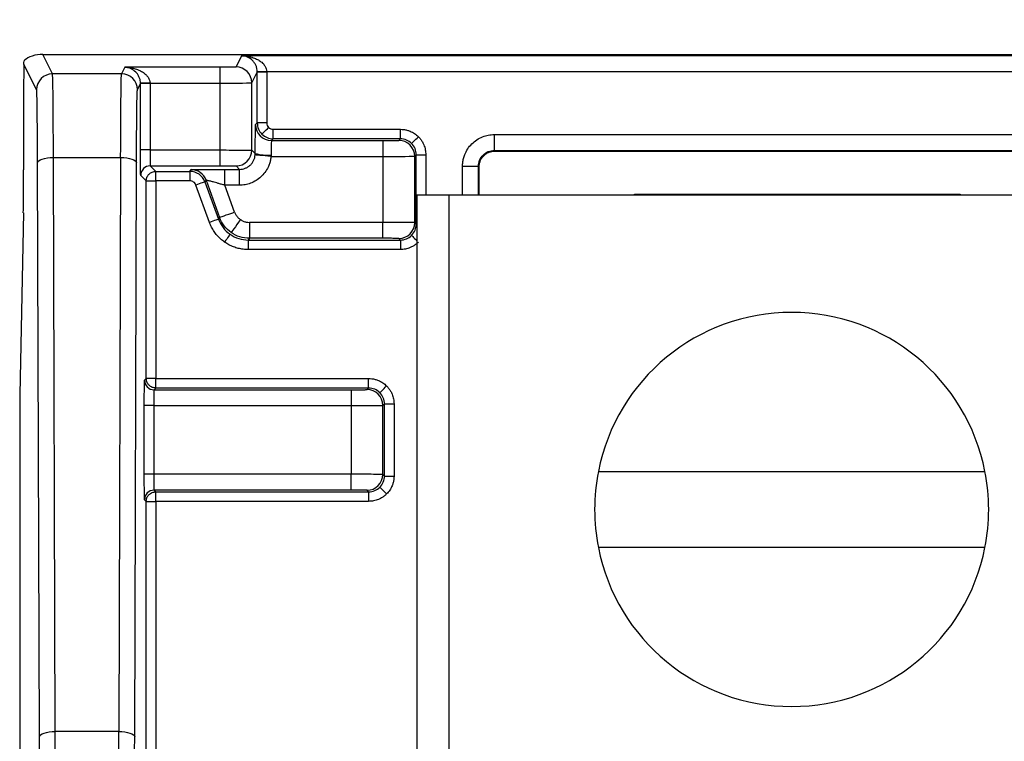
# Model space of a CAD drawing. Extents: x 897.4 to 914.4, y -8.5 to 2.5.
# Tile 38 of 102: x 901.451 to 902.062, y 0.979 to 1.426. Entities that reach past the tile are written whole.
import ezdxf

# ---------------------------------------------------------------- set-up
doc = ezdxf.new("R2010")
doc.units = 0
doc.header["$LTSCALE"] = 4
doc.header["$MEASUREMENT"] = 0
doc.layers.get('0').update_dxf_attribs({"linetype": 'CONTINUOUS'})
doc.layers.get('DEFPOINTS').update_dxf_attribs({"linetype": 'CONTINUOUS'})
doc.layers.add('DIMENSIONS', color=140, linetype='CONTINUOUS')
doc.styles.get("Standard").update_dxf_attribs({"font": 'romans.shx'})
doc.dimstyles.get("Standard").update_dxf_attribs({"dimtxt": 0.15, "dimasz": 0.18, "dimexe": 0.0625, "dimexo": 0.125, "dimgap": 0.0625, "dimtad": 0, "dimtih": 1, "dimtoh": 1, "dimzin": 0, "dimdsep": 46, "dimtxsty": 'Standard', "dimcen": 0, "dimadec": 0, "dimazin": 0, "dimtfac": 1, "dimtofl": 0, "dimtmove": 0, "dimatfit": 3, "dimfxl": 1, "dimtolj": 1, "dimtzin": 0, "dimarcsym": 0})

# ---------------------------------------------------------------- blocks, each defined once
blk = doc.blocks.new('*D6')
at = {"layer": 'DEFPOINTS', "color": 0, "transparency": 16777216}
for p in [(904.3338, 2.02355), (901.45398, 1.39894), (904.3338, 1.39894)]:
    blk.add_point(p, dxfattribs=at)
at = {"layer": 'DIMENSIONS', "color": 0, "lineweight": -2, "transparency": 16777216}
for p, q in [((901.45398, 1.52394), (901.45398, 2.08605)), ((904.3338, 1.52394), (904.3338, 2.08605)), ((901.63398, 2.02355), (902.51353, 2.02355)), ((904.1538, 2.02355), (903.27425, 2.02355))]:
    blk.add_line(p, q, dxfattribs=at)
at = {"layer": 'DIMENSIONS', "color": 0, "transparency": 16777216}
for points in [[(901.63398, 2.05355), (901.63398, 1.99355), (901.45398, 2.02355)], [(904.1538, 2.05355), (904.1538, 1.99355), (904.3338, 2.02355)]]:
    blk.add_solid(points, dxfattribs=at)
at = {"layer": 'DIMENSIONS', "color": 0, "transparency": 16777216, "char_height": 0.15, "attachment_point": 5}
for s, insert in [('\\A1;2.88', (902.89389, 2.16105)), ('\\A1;[73.1]', (902.89389, 1.84676))]:
    blk.add_mtext(s, dxfattribs=dict(at, insert=insert))

msp = doc.modelspace()

# ---------------------------------------------------------------- linework, layer by layer
for p, q in [((901.47179, 1.39285), (901.46574, 1.40495)), ((901.46574, 1.40495), (902.40216, 1.40495)), ((901.58913, 1.40409), (901.58566, 1.39714)), ((902.27877, 1.40409), (901.58913, 1.40409)), ((901.46195, 1.38301), (901.45398, 1.39894)), ((901.51667, 1.39697), (901.51462, 1.39285)), ((901.57582, 1.39697), (901.51667, 1.39697)), ((901.57582, 1.38713), (901.57582, 1.39697)), ((901.5955, 1.3873), (901.59884, 1.39397)), ((901.59884, 1.36243), (901.59884, 1.39397)), ((901.60474, 1.39397), (901.59884, 1.39397)), ((901.60474, 1.39425), (901.60474, 1.39397)), ((901.60474, 1.39425), (902.26316, 1.39425)), ((901.60474, 1.39397), (901.60474, 1.36243)), ((901.51462, 1.39285), (901.47179, 1.39285)), ((901.52446, 1.38301), (901.52638, 1.38685)), ((901.52638, 1.34565), (901.52638, 1.38685)), ((901.53229, 1.38685), (901.52638, 1.38685)), ((901.53228, 1.38713), (901.53229, 1.38685)), ((901.53228, 1.38713), (901.57582, 1.38713)), ((901.53229, 1.38685), (901.53229, 1.34565)), ((901.57582, 1.34565), (901.57582, 1.38713)), ((901.5955, 1.34557), (901.5955, 1.3873)), ((901.45382, 1.37178), (901.45382, 1.33337)), ((901.59777, 1.36136), (901.59884, 1.36243)), ((901.60474, 1.36243), (901.59884, 1.36243)), ((901.60868, 1.35259), (901.60868, 1.35849)), ((901.60868, 1.35849), (901.68764, 1.35849)), ((901.68764, 1.35259), (901.68764, 1.35849)), ((901.60868, 1.35259), (901.60761, 1.35152)), ((901.60761, 1.35152), (901.67682, 1.35152)), ((901.68764, 1.35259), (901.60868, 1.35259)), ((901.67682, 1.35152), (901.67682, 1.34168)), ((901.68666, 1.35161), (901.68764, 1.35259)), ((901.74589, 1.35521), (902.12201, 1.35521)), ((901.74589, 1.35521), (901.74589, 1.34537)), ((901.53229, 1.34565), (901.52638, 1.34565)), ((901.53229, 1.34565), (901.57582, 1.34565)), ((901.57582, 1.33581), (901.57582, 1.34565)), ((901.5955, 1.34557), (901.5976, 1.34346)), ((901.74589, 1.34537), (902.12201, 1.34537)), ((901.74589, 1.34537), (901.74632, 1.34494)), ((901.74632, 1.34494), (902.12158, 1.34494)), ((901.47348, 0.98492), (901.47234, 1.34103)), ((901.47234, 1.34103), (901.51406, 1.34103)), ((901.51406, 1.34103), (901.51293, 0.98492)), ((901.60736, 1.34168), (901.67682, 1.34168)), ((901.67682, 1.34168), (901.67682, 1.3007)), ((901.6965, 1.34176), (901.69748, 1.34274)), ((901.6965, 1.30062), (901.6965, 1.34176)), ((901.69748, 1.29964), (901.69748, 1.34274)), ((901.69748, 1.34274), (901.70339, 1.34274)), ((901.70339, 1.34274), (901.70339, 1.31767)), ((901.46363, 0.98155), (901.4625, 1.33767)), ((901.52277, 0.98155), (901.5239, 1.33767)), ((901.53242, 1.33581), (901.57582, 1.33581)), ((901.53242, 1.33581), (901.53585, 1.33239)), ((901.53585, 1.33239), (901.55707, 1.33239)), ((901.53585, 1.32648), (901.53585, 1.33239)), ((901.55707, 1.33239), (901.55781, 1.33345)), ((901.55707, 1.33239), (901.55707, 1.32648)), ((901.5787, 1.33362), (901.58776, 1.33362)), ((901.5787, 1.32378), (901.5787, 1.33362)), ((901.58566, 1.33572), (901.58776, 1.33362)), ((901.58776, 1.32378), (901.58776, 1.33362)), ((901.72621, 1.33553), (901.73605, 1.33553)), ((901.72621, 1.31767), (901.72621, 1.33553)), ((901.73605, 1.31767), (901.73605, 1.33553)), ((901.73648, 1.3351), (901.73605, 1.33553)), ((901.73648, 1.31767), (901.73648, 1.3351)), ((901.52994, 1.32648), (901.52652, 1.3299)), ((901.52994, 1.20389), (901.52994, 1.32648)), ((901.52994, 1.32648), (901.53585, 1.32648)), ((901.55707, 1.32648), (901.53585, 1.32648)), ((901.53585, 1.32648), (901.53585, 1.20389)), ((901.56706, 1.32698), (901.56632, 1.32591)), ((901.56632, 1.32591), (901.57475, 1.30275)), ((901.56706, 1.32698), (901.57549, 1.30381)), ((901.5692, 1.30073), (901.56077, 1.32389)), ((901.58776, 1.32378), (901.5787, 1.32378)), ((901.58474, 1.30718), (901.5787, 1.32378)), ((901.69791, 1.31767), (901.69791, 0.92767)), ((901.71799, 1.31767), (901.69791, 1.31767)), ((901.71799, 0.92767), (901.71799, 1.31767)), ((902.14283, 1.31767), (901.71799, 1.31767)), ((901.83297, 1.31767), (901.83297, 1.31834)), ((901.83297, 1.31834), (902.03494, 1.31834)), ((902.03494, 1.31834), (902.03494, 1.31767)), ((901.45368, 1.30661), (901.45157, 1.194)), ((901.57549, 1.30381), (901.57475, 1.30275)), ((901.67682, 1.3007), (901.59399, 1.3007)), ((901.59399, 1.3007), (901.59399, 1.29086)), ((901.67682, 1.29086), (901.67682, 1.3007)), ((901.69748, 1.29964), (901.6965, 1.30062)), ((901.69748, 1.29964), (901.69791, 1.29964)), ((901.59399, 1.29086), (901.59324, 1.2898)), ((901.59324, 1.2898), (901.68764, 1.2898)), ((901.59324, 1.2898), (901.59324, 1.28389)), ((901.67682, 1.29086), (901.59399, 1.29086)), ((901.68764, 1.2898), (901.68666, 1.29078)), ((901.68764, 1.2898), (901.68764, 1.28389)), ((901.68764, 1.28389), (901.59324, 1.28389)), ((901.52887, 1.20282), (901.52994, 1.20389)), ((901.53585, 1.20389), (901.52994, 1.20389)), ((901.53585, 1.19799), (901.53585, 1.20389)), ((901.53585, 1.20389), (901.66793, 1.20389)), ((901.66793, 1.19799), (901.66793, 1.20389)), ((901.53585, 1.19799), (901.53478, 1.19692)), ((901.66793, 1.19799), (901.53585, 1.19799)), ((901.66695, 1.197), (901.66793, 1.19799)), ((901.53478, 1.19692), (901.65711, 1.19692)), ((901.65711, 1.19692), (901.65711, 1.18708)), ((901.52874, 1.14448), (901.52874, 1.18708)), ((901.53464, 1.18708), (901.52874, 1.18708)), ((901.53464, 1.18708), (901.53464, 1.14448)), ((901.53464, 1.18708), (901.65711, 1.18708)), ((901.65711, 1.18708), (901.65711, 1.14448)), ((901.67679, 1.18716), (901.67777, 1.18814)), ((901.67679, 1.14439), (901.67679, 1.18716)), ((901.67777, 1.14341), (901.67777, 1.18814)), ((901.67777, 1.18814), (901.68368, 1.18814)), ((901.68368, 1.18814), (901.68368, 1.14341)), ((901.45142, 1.16724), (901.45142, 0.95101)), ((901.53464, 1.14448), (901.52874, 1.14448)), ((901.65711, 1.14448), (901.53464, 1.14448)), ((901.65711, 1.13463), (901.65711, 1.14448)), ((901.67777, 1.14341), (901.67679, 1.14439)), ((901.67777, 1.14341), (901.68368, 1.14341)), ((901.81047, 1.14629), (902.05035, 1.14629)), ((901.65711, 1.13463), (901.53478, 1.13463)), ((901.53478, 1.13463), (901.53585, 1.13357)), ((901.53585, 1.13357), (901.66793, 1.13357)), ((901.53585, 1.12766), (901.53585, 1.13357)), ((901.66793, 1.13357), (901.66695, 1.13455)), ((901.66793, 1.13357), (901.66793, 1.12766)), ((901.52994, 1.12766), (901.52887, 1.12873)), ((901.52994, 0.93421), (901.52994, 1.12766)), ((901.52994, 1.12766), (901.53585, 1.12766)), ((901.66793, 1.12766), (901.53585, 1.12766)), ((901.53585, 1.12766), (901.53585, 0.93421)), ((902.05035, 1.09904), (901.81047, 1.09904)), ((901.51293, 0.98492), (901.47348, 0.98492))]:
    msp.add_line(p, q)
at = {"flags": 128}
for points in [[(901.60474, 1.39425), (901.6036, 1.39423), (901.60249, 1.39421), (901.60148, 1.39419), (901.60058, 1.39417), (901.59985, 1.39416), (901.5993, 1.39415), (901.59896, 1.39415), (901.59884, 1.39414)], [(901.53228, 1.38713), (901.53114, 1.38711), (901.53004, 1.38709), (901.52902, 1.38707), (901.52813, 1.38705), (901.52739, 1.38704), (901.52684, 1.38703), (901.5265, 1.38703), (901.52638, 1.38702)], [(901.60172, 1.35547), (901.60181, 1.35556), (901.60205, 1.3558), (901.60244, 1.35619), (901.60296, 1.35671), (901.60359, 1.35734), (901.60431, 1.35806), (901.60509, 1.35884), (901.6059, 1.35965)], [(901.6946, 1.3497), (901.69469, 1.34979), (901.69493, 1.35004), (901.69532, 1.35043), (901.69584, 1.35095), (901.69647, 1.35158), (901.69719, 1.35229), (901.69797, 1.35307), (901.69878, 1.35388)], [(901.4625, 1.33767), (901.46271, 1.33832), (901.46327, 1.33895), (901.46419, 1.33953), (901.46541, 1.34004), (901.4669, 1.34045), (901.4686, 1.34077), (901.47043, 1.34096), (901.47234, 1.34103)], [(901.51406, 1.34103), (901.51597, 1.34096), (901.51781, 1.34077), (901.5195, 1.34045), (901.52099, 1.34004), (901.52222, 1.33953), (901.52313, 1.33895), (901.5237, 1.33832), (901.5239, 1.33767)], [(901.60736, 1.34168), (901.60546, 1.34185), (901.60363, 1.34202), (901.60195, 1.34217), (901.60046, 1.34231), (901.59924, 1.34242), (901.59833, 1.3425), (901.59776, 1.34255), (901.59756, 1.34257)], [(901.56632, 1.32591), (901.5662, 1.32587), (901.56588, 1.32575), (901.56536, 1.32556), (901.56467, 1.32531), (901.56383, 1.32501), (901.56288, 1.32466), (901.56184, 1.32428), (901.56077, 1.32389)], [(901.57475, 1.30275), (901.57463, 1.30271), (901.57431, 1.30259), (901.57379, 1.3024), (901.5731, 1.30215), (901.57226, 1.30185), (901.57131, 1.3015), (901.57027, 1.30112), (901.5692, 1.30073)], [(901.57549, 1.30381), (901.57568, 1.30388), (901.57622, 1.30408), (901.57708, 1.30439), (901.57823, 1.30481), (901.57963, 1.30532), (901.58122, 1.3059), (901.58295, 1.30653), (901.58474, 1.30718)], [(901.58834, 1.30248), (901.58725, 1.30092), (901.5862, 1.29942), (901.58523, 1.29803), (901.58437, 1.29681), (901.58367, 1.29581), (901.58315, 1.29506), (901.58282, 1.29459), (901.5827, 1.29442)], [(901.58195, 1.29336), (901.58188, 1.29325), (901.58168, 1.29297), (901.58137, 1.29252), (901.58095, 1.29192), (901.58044, 1.29119), (901.57985, 1.29036), (901.57922, 1.28946), (901.57857, 1.28852)], [(901.6946, 1.29268), (901.69469, 1.29259), (901.69493, 1.29235), (901.69532, 1.29196), (901.69584, 1.29144), (901.69647, 1.29081), (901.69719, 1.29009), (901.69791, 1.28937)], [(901.67489, 1.1951), (901.67498, 1.19519), (901.67522, 1.19544), (901.67561, 1.19582), (901.67613, 1.19634), (901.67676, 1.19697), (901.67748, 1.19769), (901.67826, 1.19847), (901.67907, 1.19928)], [(901.67489, 1.13645), (901.67498, 1.13636), (901.67522, 1.13612), (901.67561, 1.13573), (901.67613, 1.13521), (901.67676, 1.13458), (901.67748, 1.13386), (901.67826, 1.13308), (901.67907, 1.13227)], [(901.46363, 0.98155), (901.46384, 0.9822), (901.46441, 0.98283), (901.46532, 0.98341), (901.46654, 0.98392), (901.46803, 0.98434), (901.46973, 0.98465), (901.47156, 0.98485), (901.47348, 0.98492)], [(901.51293, 0.98492), (901.51484, 0.98485), (901.51668, 0.98465), (901.51837, 0.98434), (901.51986, 0.98392), (901.52109, 0.98341), (901.522, 0.98283), (901.52257, 0.9822), (901.52277, 0.98155)]]:
    msp.add_lwpolyline(points, dxfattribs=at)
for centre, radius, start, end in [((901.58566, 1.38729), 0.00984, 0.01221, 89.99376), ((901.47179, 1.38301), 0.00984, 90.00624, 179.98693), ((901.51462, 1.38301), 0.00984, 0.01307, 89.99376), ((901.60761, 1.36136), 0.00984, 180.0041, 269.9959), ((901.68666, 1.34176), 0.00984, 0.00587, 89.99435), ((901.58566, 1.34557), 0.00984, 270.00419, 359.99581), ((901.60505, 1.37094), 0.02847, 254.82223, 274.81528), ((901.53242, 1.3299), 0.00591, 90.00507, 179.99493), ((901.55781, 1.32361), 0.00984, 20.00294, 89.99674), ((901.68666, 1.30062), 0.00984, 270.00431, 359.99548), ((901.93041, 1.12267), 0.12224, 11.14174, 168.85826), ((901.53478, 1.20282), 0.00591, 180.00577, 269.99566), ((901.66695, 1.18716), 0.00984, 0.00501, 89.99542), ((901.66695, 1.14439), 0.00984, 270.00544, 359.99499), ((901.93041, 1.12267), 0.12224, 168.85826, 191.14174), ((901.93041, 1.12267), 0.12224, 348.85826, 11.14174), ((901.53478, 1.12873), 0.00591, 90.00577, 179.99423), ((901.93041, 1.12267), 0.12224, 191.14174, 348.85826)]:
    msp.add_arc(centre, radius, start, end)
for centre, major_axis, ratio, start_param, end_param in [((901.46328, 1.40003), (0.01012, 0.00152), 0.462497, 1.256539, 2.564741), ((901.45408, 1.37178), (0, 0.02953), 0.008727, 0.402979, 1.570796), ((901.45357, 1.33337), (0, 0.02953), 0.008727, 3.577925, 4.712389), ((901.45168, 1.16724), (0, 0.02953), 0.008727, 0.436332, 1.570796)]:
    msp.add_ellipse(centre, major_axis=major_axis, ratio=ratio, start_param=start_param, end_param=end_param)
for points in [[(901.45398, 1.39894), (901.45401, 1.40045), (901.45435, 1.40124), (901.45442, 1.4013)], [(901.59884, 1.39397), (901.59884, 1.39403), (901.59884, 1.39409), (901.59884, 1.39414)], [(901.52638, 1.38685), (901.52638, 1.38691), (901.52638, 1.38697), (901.52638, 1.38702)], [(901.59884, 1.36243), (901.59884, 1.35984), (901.59989, 1.3573), (901.60172, 1.35547)], [(901.60172, 1.35547), (901.60355, 1.35364), (901.60609, 1.35259), (901.60868, 1.35259)], [(901.6946, 1.3497), (901.69278, 1.35153), (901.69022, 1.35259), (901.68764, 1.35259)], [(901.69748, 1.34274), (901.69748, 1.34532), (901.69642, 1.34788), (901.6946, 1.3497)], [(901.59756, 1.34257), (901.59759, 1.34287), (901.5976, 1.34317), (901.5976, 1.34346)], [(901.60744, 1.34257), (901.60742, 1.34227), (901.60739, 1.34198), (901.60736, 1.34168)], [(901.56632, 1.32591), (901.56492, 1.32976), (901.56116, 1.33239), (901.55707, 1.33239)], [(901.57475, 1.30275), (901.57612, 1.29898), (901.57867, 1.29566), (901.58195, 1.29336)], [(901.5827, 1.29442), (901.57942, 1.29672), (901.57686, 1.30005), (901.57549, 1.30381)], [(901.6946, 1.29268), (901.69642, 1.2945), (901.69748, 1.29706), (901.69748, 1.29964)], [(901.58195, 1.29336), (901.58524, 1.29106), (901.58923, 1.2898), (901.59324, 1.2898)], [(901.59399, 1.29086), (901.58998, 1.29086), (901.58598, 1.29212), (901.5827, 1.29442)], [(901.68764, 1.2898), (901.69022, 1.2898), (901.69278, 1.29086), (901.6946, 1.29268)], [(901.67489, 1.1951), (901.67307, 1.19692), (901.67051, 1.19799), (901.66793, 1.19799)], [(901.67777, 1.18814), (901.67777, 1.19072), (901.67671, 1.19328), (901.67489, 1.1951)], [(901.67489, 1.13645), (901.67671, 1.13827), (901.67777, 1.14083), (901.67777, 1.14341)], [(901.66793, 1.13357), (901.67051, 1.13357), (901.67307, 1.13463), (901.67489, 1.13645)], [(901.47351, 0.95801), (901.47351, 0.96716), (901.4735, 0.97631), (901.47348, 0.98492)], [(901.5129, 0.95801), (901.51291, 0.96716), (901.51292, 0.97631), (901.51293, 0.98492)], [(901.52274, 0.95801), (901.52274, 0.96602), (901.52275, 0.97402), (901.52277, 0.98155)]]:
    msp.add_open_spline(points, degree=3)
for points, knots in [([(901.5928, 1.40322), (901.59276, 1.40325), (901.5916, 1.40406), (901.59034, 1.40407), (901.58913, 1.40409)], [0, 0, 0, 0, 0.037636, 1, 1, 1, 1]), ([(901.58913, 1.40409), (901.59025, 1.40403), (901.59216, 1.40394), (901.59506, 1.40334), (901.59761, 1.40249), (901.60006, 1.40124), (901.60204, 1.39975), (901.60352, 1.39802), (901.6045, 1.39618), (901.60466, 1.39487), (901.60474, 1.39425)], [0, 0, 0, 0, 0.176677, 0.300494, 0.46017, 0.592705, 0.718011, 0.82522, 0.917554, 1, 1, 1, 1]), ([(901.59884, 1.39414), (901.59879, 1.39476), (901.59869, 1.39608), (901.59809, 1.39793), (901.59716, 1.39966), (901.59543, 1.4018), (901.59388, 1.40264), (901.5928, 1.40322)], [0, 0, 0, 0, 0.119977, 0.254356, 0.410397, 0.592784, 1, 1, 1, 1]), ([(901.52034, 1.3961), (901.5203, 1.39613), (901.51914, 1.39694), (901.51788, 1.39695), (901.51667, 1.39697)], [0, 0, 0, 0, 0.037635, 1, 1, 1, 1]), ([(901.51667, 1.39697), (901.5178, 1.39691), (901.5197, 1.39682), (901.5226, 1.39622), (901.52515, 1.39537), (901.52761, 1.39412), (901.52958, 1.39263), (901.53106, 1.3909), (901.53205, 1.38906), (901.53221, 1.38775), (901.53228, 1.38713)], [0, 0, 0, 0, 0.176677, 0.300494, 0.46017, 0.592705, 0.718011, 0.82522, 0.917554, 1, 1, 1, 1]), ([(901.52638, 1.38702), (901.52633, 1.38764), (901.52624, 1.38896), (901.52563, 1.39081), (901.5247, 1.39254), (901.52297, 1.39468), (901.52142, 1.39552), (901.52034, 1.3961)], [0, 0, 0, 0, 0.119977, 0.254357, 0.410399, 0.592781, 1, 1, 1, 1]), ([(901.58566, 1.39714), (901.58564, 1.39709), (901.58456, 1.39705), (901.58093, 1.39699), (901.57839, 1.39697), (901.57582, 1.39697)], [0, 0, 0, 0, 0.5, 0.5, 1, 1, 1, 1]), ([(901.47234, 1.34103), (901.4723, 1.3559), (901.47223, 1.36904), (901.47203, 1.3874), (901.47191, 1.39257), (901.47179, 1.39285)], [0, 0, 0, 0, 0.5, 0.5, 1, 1, 1, 1]), ([(901.51406, 1.34103), (901.51407, 1.3427), (901.51408, 1.34613), (901.5141, 1.35123), (901.51412, 1.35642), (901.51415, 1.36163), (901.51419, 1.36677), (901.51422, 1.37176), (901.51427, 1.3765), (901.51431, 1.38088), (901.51437, 1.38478), (901.51442, 1.38808), (901.51448, 1.39063), (901.51455, 1.39238), (901.51459, 1.39269), (901.51462, 1.39285)], [0, 0, 0, 0, 0.056454, 0.11632, 0.179599, 0.24629, 0.316392, 0.389906, 0.466832, 0.547168, 0.630915, 0.718072, 0.808638, 0.902615, 1, 1, 1, 1]), ([(901.57582, 1.38713), (901.58095, 1.38713), (901.58603, 1.38715), (901.59331, 1.38721), (901.59545, 1.38725), (901.5955, 1.3873)], [0, 0, 0, 0, 0.5, 0.5, 1, 1, 1, 1]), ([(901.4625, 1.33767), (901.4625, 1.33925), (901.46249, 1.34239), (901.46247, 1.34693), (901.46244, 1.35129), (901.46241, 1.35698), (901.46236, 1.3636), (901.46229, 1.37042), (901.46221, 1.37594), (901.46212, 1.37988), (901.46204, 1.38241), (901.46198, 1.38281), (901.46195, 1.38301)], [0, 0, 0, 0, 0.061202, 0.122103, 0.183036, 0.244331, 0.372078, 0.500076, 0.627824, 0.755824, 0.87785, 1, 1, 1, 1]), ([(901.5239, 1.33767), (901.52395, 1.35068), (901.52402, 1.36217), (901.52422, 1.37824), (901.52434, 1.38277), (901.52446, 1.38301)], [0, 0, 0, 0, 0.5, 0.5, 1, 1, 1, 1]), ([(901.60474, 1.36243), (901.60479, 1.36191), (901.60489, 1.36086), (901.60556, 1.36005), (901.6059, 1.35965)], [0, 0, 0, 0, 0.5000053, 1, 1, 1, 1]), ([(901.5976, 1.34346), (901.5976, 1.34423), (901.5976, 1.34576), (901.59761, 1.34801), (901.59762, 1.3506), (901.59763, 1.35344), (901.59766, 1.35622), (901.59768, 1.35852), (901.59771, 1.36013), (901.59774, 1.36116), (901.59776, 1.3613), (901.59777, 1.36136)], [0, 0, 0, 0, 0.079991, 0.160079, 0.241377, 0.369228, 0.500056, 0.62791, 0.75874, 0.878649, 1, 1, 1, 1]), ([(901.6059, 1.35965), (901.6063, 1.35931), (901.60711, 1.35864), (901.60816, 1.35854), (901.60868, 1.35849)], [0, 0, 0, 0, 0.4999947, 1, 1, 1, 1]), ([(901.68764, 1.35849), (901.68833, 1.35847), (901.6897, 1.35842), (901.69172, 1.358), (901.694, 1.35723), (901.69647, 1.35595), (901.69801, 1.35457), (901.69878, 1.35388)], [0, 0, 0, 0, 0.166559, 0.332336, 0.500198, 0.749371, 1, 1, 1, 1]), ([(901.60761, 1.35152), (901.60759, 1.3515), (901.60756, 1.35055), (901.6075, 1.34728), (901.60747, 1.34497), (901.60744, 1.34257)], [0, 0, 0, 0, 0.5, 0.5, 1, 1, 1, 1]), ([(901.67682, 1.35152), (901.67747, 1.35152), (901.67875, 1.35152), (901.68059, 1.35153), (901.68228, 1.35153), (901.68379, 1.35155), (901.68507, 1.35156), (901.68597, 1.35157), (901.68655, 1.35159), (901.68662, 1.3516), (901.68666, 1.35161)], [0, 0, 0, 0, 0.1269704, 0.2493532, 0.372143, 0.5002867, 0.6286471, 0.7600002, 0.8792768, 1, 1, 1, 1]), ([(901.69878, 1.35388), (901.69924, 1.35338), (901.70018, 1.35237), (901.70131, 1.35064), (901.70238, 1.34849), (901.70322, 1.34584), (901.70333, 1.34378), (901.70339, 1.34274)], [0, 0, 0, 0, 0.166554, 0.332327, 0.500188, 0.749363, 1, 1, 1, 1]), ([(901.72621, 1.33553), (901.72624, 1.33635), (901.7263, 1.33799), (901.72678, 1.34042), (901.72769, 1.34326), (901.72931, 1.3464), (901.73186, 1.34952), (901.73499, 1.35209), (901.73849, 1.35389), (901.74217, 1.35502), (901.74465, 1.35515), (901.74589, 1.35521)], [0, 0, 0, 0, 0.079599, 0.159226, 0.240133, 0.368604, 0.500069, 0.628541, 0.760008, 0.87928, 1, 1, 1, 1]), ([(901.52652, 1.3299), (901.52651, 1.32993), (901.5265, 1.32999), (901.52648, 1.33039), (901.52645, 1.33146), (901.52643, 1.33366), (901.5264, 1.33697), (901.52639, 1.33975), (901.52638, 1.34269), (901.52638, 1.34466), (901.52638, 1.34565)], [0, 0, 0, 0, 0.079743, 0.159521, 0.240575, 0.499392, 0.627985, 0.759573, 0.879062, 1, 1, 1, 1]), ([(901.53229, 1.34565), (901.53231, 1.34309), (901.53233, 1.34054), (901.53238, 1.3369), (901.5324, 1.33583), (901.53242, 1.33581)], [0, 0, 0, 0, 0.5, 0.5, 1, 1, 1, 1]), ([(901.57582, 1.34565), (901.58094, 1.34564), (901.58603, 1.34562), (901.59331, 1.34559), (901.59546, 1.34558), (901.5955, 1.34557)], [0, 0, 0, 0, 0.5, 0.5, 1, 1, 1, 1]), ([(901.73605, 1.33553), (901.73605, 1.33811), (901.73711, 1.34066), (901.74076, 1.34431), (901.74331, 1.34537), (901.74589, 1.34537)], [0, 0, 0, 0, 0.5, 0.5, 1, 1, 1, 1]), ([(901.73648, 1.3351), (901.73652, 1.33575), (901.73658, 1.33704), (901.73715, 1.33889), (901.73807, 1.34059), (901.73932, 1.3421), (901.74087, 1.34338), (901.74262, 1.34428), (901.74446, 1.34484), (901.7457, 1.34491), (901.74632, 1.34494)], [0, 0, 0, 0, 0.127006, 0.249363, 0.372126, 0.5003, 0.628713, 0.760119, 0.879335, 1, 1, 1, 1]), ([(901.58776, 1.33362), (901.58837, 1.33366), (901.5896, 1.33372), (901.59137, 1.33425), (901.59301, 1.33507), (901.59446, 1.33618), (901.59569, 1.33754), (901.59663, 1.33909), (901.5973, 1.34078), (901.59747, 1.34198), (901.59756, 1.34257)], [0, 0, 0, 0, 0.126279, 0.252188, 0.37773, 0.502906, 0.627719, 0.752171, 0.876264, 1, 1, 1, 1]), ([(901.60736, 1.34168), (901.60727, 1.34091), (901.60707, 1.33937), (901.60643, 1.33711), (901.60538, 1.3345), (901.60367, 1.33166), (901.60113, 1.32886), (901.5981, 1.32656), (901.59477, 1.32496), (901.59128, 1.32395), (901.58894, 1.32384), (901.58776, 1.32378)], [0, 0, 0, 0, 0.079961, 0.160012, 0.241278, 0.369181, 0.500061, 0.627965, 0.758847, 0.878701, 1, 1, 1, 1]), ([(901.67682, 1.34168), (901.68196, 1.34168), (901.68704, 1.34169), (901.69432, 1.34172), (901.69646, 1.34174), (901.6965, 1.34176)], [0, 0, 0, 0, 0.5, 0.5, 1, 1, 1, 1]), ([(901.52994, 1.32648), (901.52998, 1.327), (901.53005, 1.32795), (901.53054, 1.32916), (901.53109, 1.33003), (901.53202, 1.33108), (901.53326, 1.33189), (901.53457, 1.33227), (901.5352, 1.33235), (901.53556, 1.33238), (901.53574, 1.33238), (901.53585, 1.33239)], [0, 0, 0, 0, 0.167515, 0.306819, 0.417844, 0.500535, 0.759523, 0.883187, 0.942553, 0.965773, 1, 1, 1, 1]), ([(901.55781, 1.33345), (901.55785, 1.33346), (901.55792, 1.33347), (901.55845, 1.33349), (901.55942, 1.33352), (901.56116, 1.33355), (901.56387, 1.33357), (901.56719, 1.3336), (901.57088, 1.33361), (901.57477, 1.33362), (901.57738, 1.33362), (901.5787, 1.33362)], [0, 0, 0, 0, 0.077211, 0.154594, 0.2335, 0.359595, 0.490147, 0.619323, 0.753051, 0.875495, 1, 1, 1, 1]), ([(901.57582, 1.33581), (901.57839, 1.33581), (901.58093, 1.3358), (901.58456, 1.33577), (901.58564, 1.33575), (901.58566, 1.33572)], [0, 0, 0, 0, 0.5, 0.5, 1, 1, 1, 1]), ([(901.56077, 1.32389), (901.5606, 1.32425), (901.56026, 1.32499), (901.55936, 1.32581), (901.55828, 1.32638), (901.55747, 1.32645), (901.55707, 1.32648)], [0, 0, 0, 0, 0.2484807, 0.4998574, 0.7485067, 1, 1, 1, 1]), ([(901.5787, 1.32378), (901.57795, 1.32399), (901.57653, 1.32439), (901.57456, 1.32494), (901.57292, 1.3254), (901.57158, 1.32579), (901.57006, 1.32622), (901.56853, 1.32662), (901.5673, 1.32694), (901.56714, 1.32696), (901.56706, 1.32698)], [0, 0, 0, 0, 0.13627, 0.257767, 0.364543, 0.456684, 0.534325, 0.701767, 0.85566, 1, 1, 1, 1]), ([(901.58474, 1.30718), (901.58501, 1.30656), (901.58553, 1.30534), (901.58677, 1.30373), (901.58781, 1.3029), (901.58834, 1.30248)], [0, 0, 0, 0, 0.335729, 0.664276, 1, 1, 1, 1]), ([(901.58834, 1.30248), (901.58892, 1.30213), (901.59005, 1.30143), (901.59199, 1.30082), (901.59332, 1.30074), (901.59399, 1.3007)], [0, 0, 0, 0, 0.3357244, 0.6642712, 1, 1, 1, 1]), ([(901.57857, 1.28852), (901.57772, 1.28915), (901.57604, 1.29041), (901.57385, 1.29265), (901.57196, 1.29511), (901.57037, 1.2978), (901.56959, 1.29975), (901.5692, 1.30073)], [0, 0, 0, 0, 0.203075, 0.4015431, 0.5984522, 0.7969219, 1, 1, 1, 1]), ([(901.6965, 1.30062), (901.69646, 1.30064), (901.69432, 1.30066), (901.68704, 1.3007), (901.68196, 1.3007), (901.67682, 1.3007)], [0, 0, 0, 0, 0.5, 0.5, 1, 1, 1, 1]), ([(901.68666, 1.29078), (901.68662, 1.29078), (901.68655, 1.29079), (901.68597, 1.29081), (901.68504, 1.29082), (901.68379, 1.29084), (901.68224, 1.29085), (901.6805, 1.29086), (901.67867, 1.29086), (901.67744, 1.29086), (901.67682, 1.29086)], [0, 0, 0, 0, 0.1269752, 0.2493619, 0.3721542, 0.5002988, 0.6286582, 0.7600085, 0.8792813, 1, 1, 1, 1]), ([(901.59324, 1.28389), (901.59218, 1.28393), (901.59009, 1.28399), (901.58701, 1.28457), (901.58406, 1.2855), (901.58121, 1.2868), (901.57945, 1.28794), (901.57857, 1.28852)], [0, 0, 0, 0, 0.203078, 0.401548, 0.598457, 0.796925, 1, 1, 1, 1]), ([(901.69878, 1.2885), (901.69827, 1.28804), (901.69727, 1.2871), (901.69554, 1.28597), (901.69338, 1.2849), (901.69074, 1.28406), (901.68867, 1.28395), (901.68764, 1.28389)], [0, 0, 0, 0, 0.166554, 0.332327, 0.500188, 0.749363, 1, 1, 1, 1]), ([(901.53585, 1.19799), (901.53575, 1.19799), (901.53557, 1.19799), (901.53521, 1.19802), (901.53457, 1.1981), (901.53325, 1.19848), (901.53174, 1.19949), (901.53029, 1.20139), (901.53007, 1.20294), (901.52994, 1.20389)], [0, 0, 0, 0, 0.032671, 0.057605, 0.117135, 0.241141, 0.500843, 0.6945, 1, 1, 1, 1]), ([(901.66793, 1.20389), (901.66862, 1.20387), (901.66999, 1.20381), (901.67202, 1.2034), (901.67429, 1.20262), (901.67676, 1.20135), (901.6783, 1.19997), (901.67907, 1.19928)], [0, 0, 0, 0, 0.166559, 0.332336, 0.500198, 0.749371, 1, 1, 1, 1]), ([(901.52874, 1.18708), (901.52874, 1.18773), (901.52874, 1.18903), (901.52874, 1.19097), (901.52875, 1.19425), (901.52877, 1.19756), (901.5288, 1.20028), (901.52882, 1.20173), (901.52885, 1.20265), (901.52887, 1.20276), (901.52887, 1.20282)], [0, 0, 0, 0, 0.07974, 0.159515, 0.240566, 0.49938, 0.627973, 0.759565, 0.879058, 1, 1, 1, 1]), ([(901.67907, 1.19928), (901.67954, 1.19878), (901.68047, 1.19777), (901.68161, 1.19604), (901.68267, 1.19389), (901.68351, 1.19124), (901.68362, 1.18918), (901.68368, 1.18814)], [0, 0, 0, 0, 0.166554, 0.332327, 0.500188, 0.749363, 1, 1, 1, 1]), ([(901.53478, 1.19692), (901.53476, 1.1969), (901.53473, 1.19583), (901.53469, 1.19219), (901.53467, 1.18964), (901.53464, 1.18708)], [0, 0, 0, 0, 0.5, 0.5, 1, 1, 1, 1]), ([(901.65711, 1.19692), (901.65776, 1.19692), (901.65904, 1.19692), (901.66088, 1.19692), (901.66257, 1.19693), (901.66408, 1.19694), (901.66536, 1.19696), (901.66626, 1.19697), (901.66684, 1.19699), (901.66691, 1.197), (901.66695, 1.197)], [0, 0, 0, 0, 0.12697, 0.249353, 0.372143, 0.500287, 0.628647, 0.76, 0.879277, 1, 1, 1, 1]), ([(901.65711, 1.18708), (901.66225, 1.18708), (901.66733, 1.18709), (901.67461, 1.18712), (901.67675, 1.18714), (901.67679, 1.18716)], [0, 0, 0, 0, 0.5, 0.5, 1, 1, 1, 1]), ([(901.52887, 1.12873), (901.52887, 1.12876), (901.52886, 1.12881), (901.52884, 1.12922), (901.52881, 1.13028), (901.52878, 1.13249), (901.52876, 1.1358), (901.52875, 1.13858), (901.52874, 1.14151), (901.52874, 1.14348), (901.52874, 1.14448)], [0, 0, 0, 0, 0.079743, 0.159521, 0.240575, 0.499392, 0.627985, 0.759573, 0.879062, 1, 1, 1, 1]), ([(901.53464, 1.14448), (901.53467, 1.14191), (901.53469, 1.13937), (901.53473, 1.13573), (901.53476, 1.13466), (901.53478, 1.13463)], [0, 0, 0, 0, 0.5, 0.5, 1, 1, 1, 1]), ([(901.67679, 1.14439), (901.67675, 1.14441), (901.67461, 1.14443), (901.66733, 1.14447), (901.66225, 1.14448), (901.65711, 1.14448)], [0, 0, 0, 0, 0.5, 0.5, 1, 1, 1, 1]), ([(901.68368, 1.14341), (901.68365, 1.14272), (901.6836, 1.14135), (901.68319, 1.13933), (901.68241, 1.13705), (901.68114, 1.13458), (901.67976, 1.13304), (901.67907, 1.13227)], [0, 0, 0, 0, 0.166559, 0.332336, 0.500198, 0.749371, 1, 1, 1, 1]), ([(901.52994, 1.12766), (901.52998, 1.12818), (901.53005, 1.12913), (901.53054, 1.13034), (901.53109, 1.13121), (901.53202, 1.13226), (901.53326, 1.13307), (901.53457, 1.13345), (901.5352, 1.13354), (901.53556, 1.13356), (901.53574, 1.13357), (901.53585, 1.13357)], [0, 0, 0, 0, 0.1675145, 0.3068189, 0.4178439, 0.5005348, 0.7595228, 0.8831874, 0.9425533, 0.9657731, 1, 1, 1, 1]), ([(901.66695, 1.13455), (901.66691, 1.13455), (901.66684, 1.13456), (901.66626, 1.13458), (901.66534, 1.1346), (901.66408, 1.13461), (901.66253, 1.13462), (901.66079, 1.13463), (901.65896, 1.13463), (901.65773, 1.13463), (901.65711, 1.13463)], [0, 0, 0, 0, 0.126975, 0.249362, 0.372154, 0.500299, 0.628658, 0.760008, 0.879281, 1, 1, 1, 1]), ([(901.67907, 1.13227), (901.67856, 1.13181), (901.67756, 1.13087), (901.67583, 1.12974), (901.67368, 1.12867), (901.67103, 1.12783), (901.66897, 1.12772), (901.66793, 1.12766)], [0, 0, 0, 0, 0.166554, 0.332327, 0.500188, 0.749363, 1, 1, 1, 1]), ([(901.46367, 0.95801), (901.46367, 0.95962), (901.46367, 0.96282), (901.46366, 0.9676), (901.46366, 0.97232), (901.46365, 0.97699), (901.46364, 0.98003), (901.46363, 0.98155)], [0, 0, 0, 0, 0.200982, 0.400492, 0.599507, 0.799017, 1, 1, 1, 1])]:
    msp.add_open_spline(points, degree=3, knots=knots)

# ---------------------------------------------------------------- dimensions: what is measured, and where the dimension line sits
at = {"layer": 'DIMENSIONS'}
dim = msp.add_linear_dim(base=(904.3338, 2.02355), p1=(901.45398, 1.39894), p2=(904.3338, 1.39894), dimstyle='Standard', override={"dimpost": '\\X'}, dxfattribs=at)
dim.commit()
dim.dimension.update_dxf_attribs({"geometry": '*D6', "text_midpoint": (902.89389, 2.02355)})

doc.saveas('drawing.dxf')
